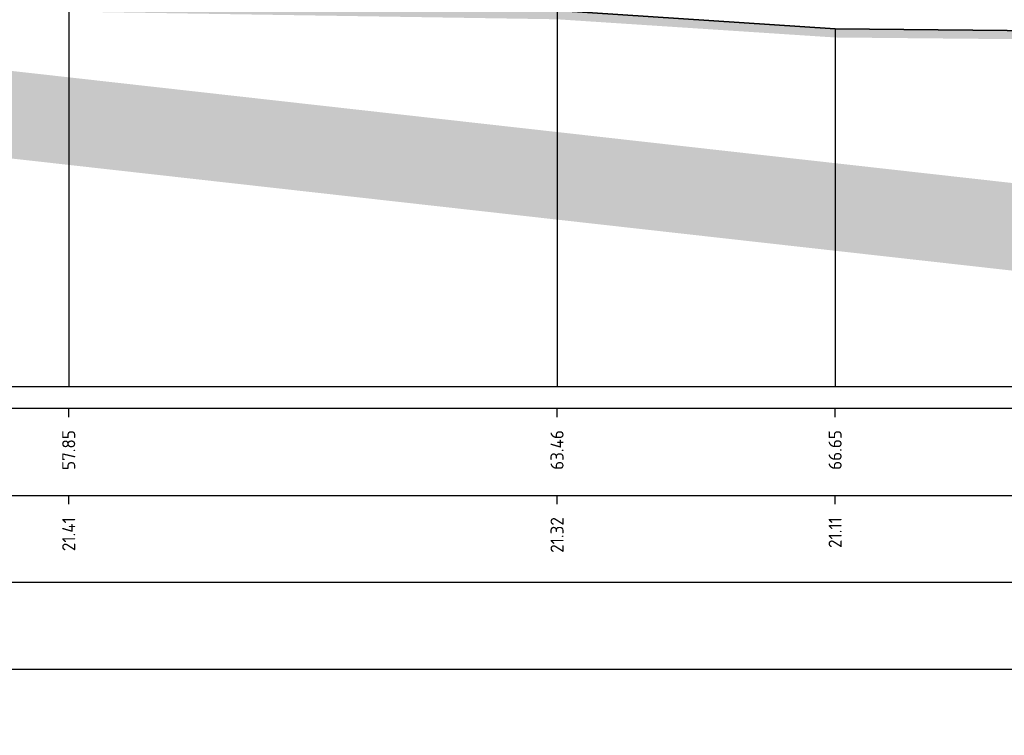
# Model space of a CAD drawing. Header units: metres. Extents: x 173015 to 189682, y 346605 to 348504.
# Tile 162 of 212: x 188937 to 188948, y 348423 to 348431. Entities that reach past the tile are written whole.
import ezdxf
from ezdxf.enums import TextEntityAlignment as Align

# ---------------------------------------------------------------- set-up
doc = ezdxf.new("R2010")
doc.units = ezdxf.units.M
doc.header["$PDMODE"] = 35
doc.header["$PDSIZE"] = 0.075
for name, color, linetype, lineweight in [('X-ME-AL-PROFIEL_HUIDIG MAAIVELD-GD', 252, 'Continuous', 0), ('X-XX-AL-DETAIL1-M-B', 252, 'Continuous', 18), ('X-XX-AL-DWARSPROFIEL_PROFIELLIJN MAAIVELD-GD', 8, 'Continuous', 35), ('X-XX-AL-HULPGEOMETRIE-G', 50, 'Continuous', 25)]:
    doc.layers.add(name, color=color, linetype=linetype, lineweight=lineweight)
doc.layers.add('X-ME-AL-PROFIELRASTER-S', color=7, linetype='Continuous')
doc.styles.add('NLCS-ISO-ANNOTATIVE-T18', font='NLCS-ISO.ttf', dxfattribs={"height": 1.8})
doc.styles.add('NLCS-ISO-M100-T25', font='NLCS-ISO.ttf', dxfattribs={"height": 0.25})
doc.dimstyles.new('NLCS-M100-T25-PIJL_L3_H2', dxfattribs={"dimscale": 0.1, "dimtxt": 2.5, "dimasz": 2.5, "dimexe": 2, "dimexo": 2, "dimgap": 0.7, "dimtad": 1, "dimdec": 3, "dimzin": 0, "dimdsep": 46, "dimtxsty": 'NLCS-ISO-M100-T25', "dimcen": 0, "dimdle": 2, "dimclrd": 256, "dimclre": 256, "dimclrt": 256, "dimazin": 0, "dimtfac": 1, "dimtdec": 3, "dimtofl": 0, "dimtmove": 0, "dimatfit": 3, "dimfxl": 2, "dimfxlon": 1, "dimtfillclr": 256, "dimtolj": 1, "dimtzin": 0, "dimlwd": -1, "dimlwe": -1, "dimarcsym": 0})

# ---------------------------------------------------------------- blocks, each defined once
blk = doc.blocks.new('SAL-PROFIELRASTER_BALK_EIND1-D')
at = {"color": 0, "linetype": 'ByBlock', "lineweight": -2, "flags": 128}
for points in [[(0, 0), (1, 0)], [(0, -2.5), (1, -2.5)], [(0, -12.5), (1, -12.5)]]:
    blk.add_lwpolyline(points, dxfattribs=at)
blk = doc.blocks.new('SAL-PROFIELRASTER_BALK_EIND2-D')
at = {"color": 0, "linetype": 'ByBlock', "lineweight": -2}
blk.add_line((1, -12.5), (0, -12.5), dxfattribs=at)
blk = doc.blocks.new('SAL-PROFIELRASTER_BALK_DATA-D')
at = {"color": 0, "linetype": 'ByBlock', "lineweight": -2}
blk.add_lwpolyline([(0, -3.5), (0, -2.5)], dxfattribs=at)
at = {"color": 0, "linetype": 'ByBlock', "lineweight": -2, "style": 'NLCS-ISO-ANNOTATIVE-T18'}
blk.add_attdef('GETAL', text='', height=1.5, rotation=90, dxfattribs=at).set_placement((0.75, -5), align=Align.RIGHT)
blk = doc.blocks.new('SAL-PROFIELRASTER_AANHAAL-D')
at = {"color": 9, "linetype": 'ByBlock', "lineweight": -2, "flags": 128}
blk.add_lwpolyline([(0, 1), (0, 0)], dxfattribs=at)
blk = doc.blocks.new('*D47')
at = {"layer": 'Defpoints', "color": 0, "transparency": 16777216}
for p in [(188917.457, 348443.934), (188917.457, 348425.926), (188943.227, 348425.912)]:
    blk.add_point(p, dxfattribs=at)
at = {"layer": 'X-XX-AL-DETAIL1-M-B', "transparency": 16777216}
for p, q in [((188917.457, 348443.734), (188917.457, 348444.134)), ((188943.227, 348443.734), (188943.227, 348444.134)), ((188942.977, 348443.934), (188917.707, 348443.934))]:
    blk.add_line(p, q, dxfattribs=at)
for points in [[(188917.707, 348443.975), (188917.707, 348443.892), (188917.457, 348443.934)], [(188942.977, 348443.975), (188942.977, 348443.892), (188943.227, 348443.934)]]:
    blk.add_solid(points, dxfattribs=at)
at = {"layer": 'X-XX-AL-DETAIL1-M-B', "transparency": 16777216, "insert": (188930.342, 348444.129), "char_height": 0.25, "attachment_point": 5, "style": 'NLCS-ISO-M100-T25'}
blk.add_mtext('\\A1;Bos', dxfattribs=at)
blk = doc.blocks.new('*D48')
at = {"layer": 'Defpoints', "color": 0, "transparency": 16777216}
for p in [(188943.227, 348443.934), (188948.537, 348430.037), (188943.227, 348425.912)]:
    blk.add_point(p, dxfattribs=at)
at = {"layer": 'X-XX-AL-DETAIL1-M-B', "transparency": 16777216}
for p, q in [((188943.227, 348443.734), (188943.227, 348444.134)), ((188948.537, 348443.734), (188948.537, 348444.134)), ((188948.287, 348443.934), (188943.477, 348443.934))]:
    blk.add_line(p, q, dxfattribs=at)
for points in [[(188943.477, 348443.975), (188943.477, 348443.892), (188943.227, 348443.934)], [(188948.287, 348443.975), (188948.287, 348443.892), (188948.537, 348443.934)]]:
    blk.add_solid(points, dxfattribs=at)
at = {"layer": 'X-XX-AL-DETAIL1-M-B', "transparency": 16777216, "insert": (188945.882, 348444.166), "char_height": 0.25, "attachment_point": 5, "style": 'NLCS-ISO-M100-T25'}
blk.add_mtext('\\A1;Ruigte', dxfattribs=at)

msp = doc.modelspace()

# ---------------------------------------------------------------- hatches: boundary and pattern name
at = {"layer": 'X-ME-AL-PROFIEL_HUIDIG MAAIVELD-GD'}
h = msp.add_hatch(dxfattribs=at)
h.set_pattern_fill('AGR-MAAIVELD', color=256, scale=0.05, pattern_type=2)
h.set_pattern_definition([(45, (2170.6824, 91.25903), (-0.25000007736, 0.25000007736), []), (45, (2170.6467, 91.29474), (0, 0.50000015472), [0.3535535, -0.3535535]), (45, (2170.611, 91.33046), (0, 0.50000015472), [0.3535535, -0.3535535]), (45, (2170.57477, 91.36667), (0, 0.50000015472), [0.3535535, -0.3535535]), (45, (2170.53956, 91.4019), (0, 0.50000015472), [0.3535535, -0.3535535]), (45, (2170.50384, 91.4376), (0, 0.50000015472), [0.3535535, -0.3535535]), (45, (2170.46813, 91.4733), (0, 0.50000015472), [0.3535535, -0.3535535]), (315, (2170.6824, 91.25903), (0.25000007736, 0.25000007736), []), (315, (2170.71813, 91.29474), (0.50000015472, -1e-16), [0.3535535, -0.3535535]), (315, (2170.75384, 91.33046), (0.50000015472, -1e-16), [0.3535535, -0.3535535]), (315, (2170.79006, 91.36667), (0.50000015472, -1e-16), [0.3535535, -0.3535535]), (315, (2170.82527, 91.4019), (0.50000015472, -1e-16), [0.3535535, -0.3535535]), (315, (2170.861, 91.4376), (0.50000015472, -1e-16), [0.3535535, -0.3535535]), (315, (2170.8967, 91.4733), (0.50000015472, -1e-16), [0.3535535, -0.3535535])])
h.paths.add_polyline_path([(188933.6058, 348431.3958), (188927.11, 348431.4538), (188922.0577, 348431.8278), (188916.6964, 348432.0388), (188911.7593, 348432.1308), (188907.608, 348432.1728), (188905.0351, 348432.4178), (188901.4066, 348432.6098), (188898.9572, 348433.2828), (188898.0873, 348434.2737), (188896.6015, 348434.6448), (188894.9502, 348434.7188), (188893.1728, 348434.6798), (188890.9086, 348434.7288), (188888.8458, 348433.9988), (188883.9935, 348432.0088), (188882.0395, 348430.7668), (188881.3563, 348430.5858), (188880.7097, 348430.2008), (188879.7566, 348429.6698), (188879.7566, 348429.5698), (188880.7097, 348430.1008), (188881.3563, 348430.4858), (188882.0395, 348430.6668), (188883.9935, 348431.9088), (188888.8458, 348433.8988), (188890.9086, 348434.6288), (188893.1728, 348434.5798), (188894.9502, 348434.6188), (188896.6015, 348434.5448), (188898.0433, 348434.1635), (188898.9572, 348433.1828), (188901.4066, 348432.5098), (188905.0351, 348432.3178), (188907.608, 348432.0728), (188911.7593, 348432.0308), (188916.6964, 348431.9388), (188922.0577, 348431.7278), (188927.11, 348431.3538), (188933.6058, 348431.2958), (188937.6066, 348431.1508), (188943.2151, 348431.0628), (188946.4089, 348430.8538), (188949.175, 348430.8278), (188950.9405, 348430.5378), (188954.2766, 348430.4388), (188957.6347, 348430.2748), (188961.4535, 348430.2028), (188964.2453, 348430.1418), (188966.842, 348430.0318), (188969.6503, 348429.9108), (188972.4631, 348429.9038), (188975.1915, 348429.8378), (188977.906, 348429.7498), (188980.7908, 348429.7078), (188983.2688, 348429.7828), (188985.7744, 348429.6958), (188988.3146, 348429.6898), (188990.777, 348429.7088), (188993.4051, 348429.7258), (188995.5321, 348429.7308), (188995.5321, 348429.8308), (188993.4051, 348429.8258), (188990.777, 348429.8088), (188988.3146, 348429.7898), (188985.7744, 348429.7958), (188983.2688, 348429.8828), (188980.7908, 348429.8078), (188977.906, 348429.8498), (188975.1915, 348429.9378), (188972.4631, 348430.0038), (188969.6503, 348430.0108), (188966.842, 348430.1318), (188964.2453, 348430.2418), (188961.4535, 348430.3028), (188957.6347, 348430.3748), (188954.2766, 348430.5388), (188950.9405, 348430.6378), (188949.175, 348430.9278), (188946.4089, 348430.9538), (188943.2151, 348431.1628), (188937.6066, 348431.2508)])

# ---------------------------------------------------------------- linework, layer by layer
at = {"layer": 'X-XX-AL-DWARSPROFIEL_PROFIELLIJN MAAIVELD-GD'}
msp.add_lwpolyline([(188922.0577, 348431.8278), (188927.11, 348431.4538), (188933.6058, 348431.3958), (188937.6066, 348431.2508), (188943.2151, 348431.1628), (188946.4089, 348430.9538), (188949.175, 348430.9278), (188950.9405, 348430.6378), (188954.2766, 348430.5388), (188957.6347, 348430.3748), (188961.4535, 348430.3028), (188964.2453, 348430.2418), (188966.842, 348430.1318), (188969.6503, 348430.0108), (188972.4631, 348430.0038), (188975.1915, 348429.9378), (188977.906, 348429.8498), (188980.7908, 348429.8078), (188983.2688, 348429.8828)], dxfattribs=at)
at = {"layer": 'X-XX-AL-HULPGEOMETRIE-G', "const_width": 1}
msp.add_lwpolyline([(188873.8898, 348423.396), (188995.814, 348443.4252), (188995.594, 348423.396), (188873.5015, 348437.0757)], dxfattribs=at)

# ---------------------------------------------------------------- block references
at = {"layer": 'X-ME-AL-PROFIELRASTER-S'}
for p, yscale in [((188937.6066, 348426.8438), 4.407), ((188943.2151, 348426.8438), 4.318999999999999), ((188946.4089, 348426.8438), 4.109999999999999)]:
    msp.add_blockref('SAL-PROFIELRASTER_AANHAAL-D', p, dxfattribs=dict(at, yscale=yscale))
at = {"layer": 'X-ME-AL-PROFIELRASTER-S', "xscale": 117.0254849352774, "yscale": 0.1, "zscale": 117.0254849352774}
for name, p in [('SAL-PROFIELRASTER_BALK_EIND1-D', (188879.7566, 348426.8438)), ('SAL-PROFIELRASTER_BALK_EIND2-D', (188879.7566, 348425.8438)), ('SAL-PROFIELRASTER_BALK_EIND2-D', (188879.7566, 348424.8438))]:
    msp.add_blockref(name, p, dxfattribs=at)
at = {"layer": 'X-ME-AL-PROFIELRASTER-S', "xscale": 0.1, "yscale": 0.1, "zscale": 0.1}
for p, values in [((188937.6066, 348426.8438), {'GETAL': '57.85'}), ((188943.2151, 348426.8438), {'GETAL': '63.46'}), ((188946.4089, 348426.8438), {'GETAL': '66.65'}), ((188937.6066, 348425.8438), {'GETAL': '21.41'}), ((188943.2151, 348425.8438), {'GETAL': '21.32'}), ((188946.4089, 348425.8438), {'GETAL': '21.11'})]:
    msp.add_blockref('SAL-PROFIELRASTER_BALK_DATA-D', p, dxfattribs=at).add_auto_attribs(values)

# ---------------------------------------------------------------- dimensions: what is measured, and where the dimension line sits
at = {"layer": 'X-XX-AL-DETAIL1-M-B'}
for base, p1, p2, text, picture, middle in [((188943.2266, 348443.9336), (188948.5367, 348430.0365), (188943.2266, 348425.9118), 'Ruigte', '*D48', (188945.8817, 348443.9336)), ((188917.4566, 348443.9336), (188943.2266, 348425.9118), (188917.4566, 348425.9259), 'Bos', '*D47', (188930.3416, 348443.9336))]:
    dim = msp.add_linear_dim(base=base, p1=p1, p2=p2, text=text, dimstyle='NLCS-M100-T25-PIJL_L3_H2', dxfattribs=at)
    dim.commit()
    dim.dimension.update_dxf_attribs({"geometry": picture, "text_midpoint": middle, "dimtype": 160})

doc.saveas('drawing.dxf')
